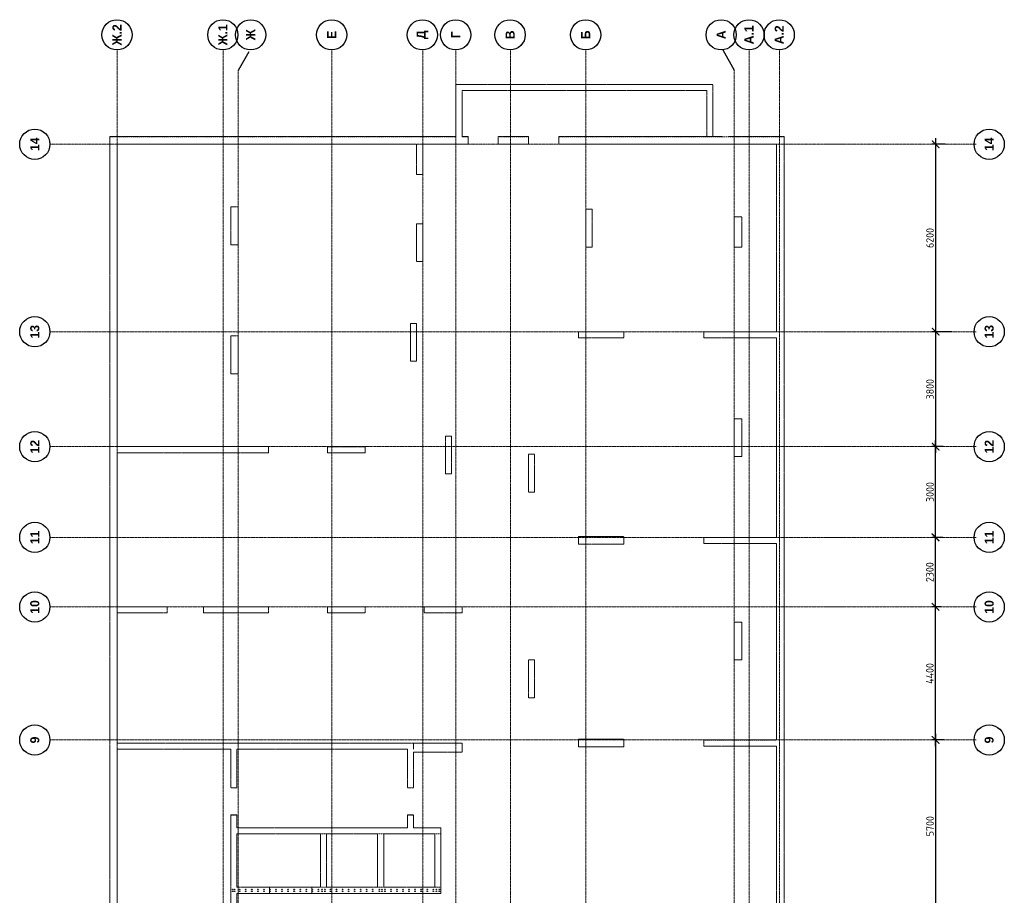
# Model space of a CAD drawing. Header units: millimetres. Extents: x 247266 to 730847, y -636031 to 10052.
# Tile 201 of 256: x 663905 to 696466, y -366960 to -338007. Entities that reach past the tile are written whole.
import ezdxf

# ---------------------------------------------------------------- set-up
doc = ezdxf.new("R2010")
doc.units = ezdxf.units.MM
for name, pattern in [('01 Штриховая _4 мм_', [6, 3.5, -2.5]), ('______5', [1100, 800, -100, 100, -100]), ('HIDDEN2', [4.7625, 3.175, -1.5875]), ('осевая', [50.8, 31.75, -6.35, 6.35, -6.35])]:
    doc.linetypes.add(name, pattern=pattern)
for name, color, linetype, lineweight in [('1 Стены', 7, 'Continuous', 30), ('Оси', 7, '______5', 18), ('СТЕНЫ', 7, 'Continuous', 30)]:
    doc.layers.add(name, color=color, linetype=linetype, lineweight=lineweight)
doc.layers.add('РАЗМЕРЫ', color=7, linetype='Continuous')
doc.styles.add('Century Gothic', font='GOTHIC.TTF')
doc.styles.add('GOST-2.304_Type-B', font='GOST_Common.ttf')
doc.dimstyles.new('СПДС', dxfattribs={"dimscale": 100, "dimtxt": 2.5, "dimasz": 2.5, "dimexe": 1.25, "dimexo": 0, "dimtad": 1, "dimdec": 0, "dimtxsty": 'GOST-2.304_Type-B', "dimblk": 'ARCHTICK', "dimcen": 2.5, "dimdle": 2, "dimadec": 0, "dimazin": 2, "dimtfac": 0.75, "dimtdec": 0, "dimtmove": 1, "dimatfit": 3, "dimfxl": 1, "dimtolj": 1, "dimarcsym": 1})

# ---------------------------------------------------------------- blocks, each defined once
blk = doc.blocks.new('NSY101')
at = {"color": 0, "linetype": 'ByBlock', "lineweight": -2}
blk.add_circle((0, 0), 50, dxfattribs=at)
blk = doc.blocks.new('_ArchTick')
at = {"color": 0, "linetype": 'ByBlock', "const_width": 0.15}
blk.add_lwpolyline([(-0.5, -0.5), (0.5, 0.5)], dxfattribs=at)
blk = doc.blocks.new('*D1833')
at = {"layer": 'DEFPOINTS', "color": 0, "lineweight": 0, "transparency": 16777216}
for p in [(495855, -133821), (501555, -133561), (501555, -133840)]:
    blk.add_point(p, dxfattribs=at)
at = {"layer": 'РАЗМЕРЫ', "color": 0, "lineweight": -2, "transparency": 16777216}
for p, q in [((495855, -133821), (495855, -133436)), ((501555, -133840), (501555, -133436)), ((495655, -133561), (501755, -133561))]:
    blk.add_line(p, q, dxfattribs=at)
at = {"layer": 'РАЗМЕРЫ', "color": 0, "lineweight": -2, "transparency": 16777216, "xscale": 250, "yscale": 250, "zscale": 250, "rotation": 180}
blk.add_blockref('_ArchTick', (495855, -133561), dxfattribs=at)
at = {"layer": 'РАЗМЕРЫ', "color": 0, "lineweight": -2, "transparency": 16777216, "xscale": 250, "yscale": 250, "zscale": 250}
blk.add_blockref('_ArchTick', (501555, -133561), dxfattribs=at)
at = {"layer": 'РАЗМЕРЫ', "color": 0, "transparency": 16777216, "insert": (498705, -133373), "char_height": 250, "attachment_point": 5, "style": 'GOST-2.304_Type-B'}
blk.add_mtext('\\A1;5700', dxfattribs=at)
blk = doc.blocks.new('*D1834')
at = {"layer": 'DEFPOINTS', "color": 0, "lineweight": 0, "transparency": 16777216}
for p in [(505955, -133554), (505955, -133736), (501555, -133840)]:
    blk.add_point(p, dxfattribs=at)
at = {"layer": 'РАЗМЕРЫ', "color": 0, "lineweight": -2, "transparency": 16777216}
for p, q in [((501555, -133840), (501555, -133429)), ((505955, -133736), (505955, -133429)), ((501355, -133554), (506155, -133554))]:
    blk.add_line(p, q, dxfattribs=at)
at = {"layer": 'РАЗМЕРЫ', "color": 0, "lineweight": -2, "transparency": 16777216, "xscale": 250, "yscale": 250, "zscale": 250, "rotation": 180}
blk.add_blockref('_ArchTick', (501555, -133554), dxfattribs=at)
at = {"layer": 'РАЗМЕРЫ', "color": 0, "lineweight": -2, "transparency": 16777216, "xscale": 250, "yscale": 250, "zscale": 250}
blk.add_blockref('_ArchTick', (505955, -133554), dxfattribs=at)
at = {"layer": 'РАЗМЕРЫ', "color": 0, "transparency": 16777216, "insert": (503755, -133366), "char_height": 250, "attachment_point": 5, "style": 'GOST-2.304_Type-B'}
blk.add_mtext('\\A1;4400', dxfattribs=at)
blk = doc.blocks.new('*D1835')
at = {"layer": 'DEFPOINTS', "color": 0, "lineweight": 0, "transparency": 16777216}
for p in [(505955, -133736), (508255, -133554), (508255, -133793)]:
    blk.add_point(p, dxfattribs=at)
at = {"layer": 'РАЗМЕРЫ', "color": 0, "lineweight": -2, "transparency": 16777216}
for p, q in [((505955, -133736), (505955, -133429)), ((508255, -133793), (508255, -133429)), ((505755, -133554), (508455, -133554))]:
    blk.add_line(p, q, dxfattribs=at)
at = {"layer": 'РАЗМЕРЫ', "color": 0, "lineweight": -2, "transparency": 16777216, "xscale": 250, "yscale": 250, "zscale": 250, "rotation": 180}
blk.add_blockref('_ArchTick', (505955, -133554), dxfattribs=at)
at = {"layer": 'РАЗМЕРЫ', "color": 0, "lineweight": -2, "transparency": 16777216, "xscale": 250, "yscale": 250, "zscale": 250}
blk.add_blockref('_ArchTick', (508255, -133554), dxfattribs=at)
at = {"layer": 'РАЗМЕРЫ', "color": 0, "transparency": 16777216, "insert": (507105, -133366), "char_height": 250, "attachment_point": 5, "style": 'GOST-2.304_Type-B'}
blk.add_mtext('\\A1;2300', dxfattribs=at)
blk = doc.blocks.new('*D1836')
at = {"layer": 'DEFPOINTS', "color": 0, "lineweight": 0, "transparency": 16777216}
for p in [(508255, -133793), (511255, -133558), (511255, -133811)]:
    blk.add_point(p, dxfattribs=at)
at = {"layer": 'РАЗМЕРЫ', "color": 0, "lineweight": -2, "transparency": 16777216}
for p, q in [((508255, -133793), (508255, -133433)), ((511255, -133811), (511255, -133433)), ((508055, -133558), (511455, -133558))]:
    blk.add_line(p, q, dxfattribs=at)
at = {"layer": 'РАЗМЕРЫ', "color": 0, "lineweight": -2, "transparency": 16777216, "xscale": 250, "yscale": 250, "zscale": 250, "rotation": 180}
blk.add_blockref('_ArchTick', (508255, -133558), dxfattribs=at)
at = {"layer": 'РАЗМЕРЫ', "color": 0, "lineweight": -2, "transparency": 16777216, "xscale": 250, "yscale": 250, "zscale": 250}
blk.add_blockref('_ArchTick', (511255, -133558), dxfattribs=at)
at = {"layer": 'РАЗМЕРЫ', "color": 0, "transparency": 16777216, "insert": (509755, -133371), "char_height": 250, "attachment_point": 5, "style": 'GOST-2.304_Type-B'}
blk.add_mtext('\\A1;3000', dxfattribs=at)
blk = doc.blocks.new('*D1837')
at = {"layer": 'DEFPOINTS', "color": 0, "lineweight": 0, "transparency": 16777216}
for p in [(511255, -133811), (515055, -133560), (515055, -134097)]:
    blk.add_point(p, dxfattribs=at)
at = {"layer": 'РАЗМЕРЫ', "color": 0, "lineweight": -2, "transparency": 16777216}
for p, q in [((511255, -133811), (511255, -133435)), ((515055, -134097), (515055, -133435)), ((511055, -133560), (515255, -133560))]:
    blk.add_line(p, q, dxfattribs=at)
at = {"layer": 'РАЗМЕРЫ', "color": 0, "lineweight": -2, "transparency": 16777216, "xscale": 250, "yscale": 250, "zscale": 250, "rotation": 180}
blk.add_blockref('_ArchTick', (511255, -133560), dxfattribs=at)
at = {"layer": 'РАЗМЕРЫ', "color": 0, "lineweight": -2, "transparency": 16777216, "xscale": 250, "yscale": 250, "zscale": 250}
blk.add_blockref('_ArchTick', (515055, -133560), dxfattribs=at)
at = {"layer": 'РАЗМЕРЫ', "color": 0, "transparency": 16777216, "insert": (513155, -133372), "char_height": 250, "attachment_point": 5, "style": 'GOST-2.304_Type-B'}
blk.add_mtext('\\A1;3800', dxfattribs=at)
blk = doc.blocks.new('*D1850')
at = {"layer": 'DEFPOINTS', "color": 0, "lineweight": 0, "transparency": 16777216}
for p in [(521255, -133560), (515055, -134097), (521255, -133875)]:
    blk.add_point(p, dxfattribs=at)
at = {"layer": 'РАЗМЕРЫ', "color": 0, "lineweight": -2, "transparency": 16777216}
for p, q in [((515055, -134097), (515055, -133435)), ((521255, -133875), (521255, -133435)), ((514855, -133560), (521455, -133560))]:
    blk.add_line(p, q, dxfattribs=at)
at = {"layer": 'РАЗМЕРЫ', "color": 0, "lineweight": -2, "transparency": 16777216, "xscale": 250, "yscale": 250, "zscale": 250, "rotation": 180}
blk.add_blockref('_ArchTick', (515055, -133560), dxfattribs=at)
at = {"layer": 'РАЗМЕРЫ', "color": 0, "lineweight": -2, "transparency": 16777216, "xscale": 250, "yscale": 250, "zscale": 250}
blk.add_blockref('_ArchTick', (521255, -133560), dxfattribs=at)
at = {"layer": 'РАЗМЕРЫ', "color": 0, "transparency": 16777216, "insert": (518155, -133372), "char_height": 250, "attachment_point": 5, "style": 'GOST-2.304_Type-B'}
blk.add_mtext('\\A1;6200', dxfattribs=at)
blk = doc.blocks.new('стены тп')
at = {"layer": '1 Стены', "color": 252, "linetype": 'HIDDEN2', "lineweight": 0, "true_color": 0x939598}
for p, q in [((909391, -187276), (862266, -187276)), ((862591, -187526), (889390, -187526)), ((889390, -187526), (889390, -191276)), ((889590, -187526), (899190, -187526)), ((889590, -196914), (889590, -187526)), ((893891, -187526), (893891, -189176)), ((894091, -189176), (894091, -187526)), ((899190, -187526), (899190, -188276)), ((899191, -187526), (899191, -192526)), ((899391, -187526), (904964, -187526)), ((899391, -188276), (899391, -187526)), ((899391, -192526), (899391, -187526)), ((904964, -187526), (909391, -187526)), ((909641, -187276), (909391, -187276)), ((909391, -187526), (909391, -197426)), ((909641, -198726), (909641, -187276)), ((893891, -190376), (893891, -192526)), ((894091, -192526), (894091, -190376)), ((887211, -191276), (883841, -191276)), ((887211, -191276), (887211, -191476)), ((888111, -191476), (888111, -191276)), ((889390, -191276), (888111, -191276)), ((902050, -191276), (901800, -191276)), ((901800, -191276), (901800, -191526)), ((902051, -191276), (902050, -191276)), ((902170, -191276), (902051, -191276)), ((903051, -191276), (902170, -191276)), ((903051, -191396), (903051, -191276)), ((903051, -191526), (903051, -191396)), ((906191, -191276), (906065, -191276)), ((906065, -191276), (906065, -191526)), ((907191, -191276), (906191, -191276)), ((907315, -191276), (907191, -191276)), ((907315, -191526), (907315, -191276)), ((883841, -191476), (884620, -191476)), ((884620, -191476), (884620, -198026)), ((884820, -191476), (886591, -191476)), ((884820, -194246), (884820, -191476)), ((886591, -191476), (886591, -194246)), ((886791, -191476), (887211, -191476)), ((886791, -197126), (886791, -191476)), ((888111, -191476), (889390, -191476)), ((889390, -191476), (889390, -197126)), ((901800, -191526), (902051, -191526)), ((902051, -191526), (902171, -191526)), ((902171, -191526), (903051, -191526)), ((906065, -191526), (906191, -191526)), ((906191, -191526), (907191, -191526)), ((907191, -191526), (907315, -191526)), ((893891, -192526), (894091, -192526)), ((899191, -192526), (899390, -192526)), ((886591, -194246), (884820, -194246)), ((884820, -194446), (886591, -194446)), ((884820, -196136), (884820, -194446)), ((886591, -194446), (886591, -196136)), ((894091, -194476), (893891, -194476)), ((893891, -194476), (893891, -195726)), ((894091, -194596), (894091, -194476)), ((894091, -195726), (894091, -194596)), ((899270, -194476), (899190, -194476)), ((899190, -194476), (899190, -194596)), ((899190, -194596), (899190, -195726)), ((899390, -194476), (899270, -194476)), ((899390, -195726), (899390, -194476)), ((893891, -195726), (894011, -195726)), ((894011, -195726), (894091, -195726)), ((899190, -195726), (899310, -195726)), ((899310, -195726), (899390, -195726)), ((886591, -196136), (884820, -196136)), ((884820, -196336), (886591, -196336)), ((884820, -198026), (884820, -196336)), ((886591, -196336), (886591, -198026)), ((889590, -197326), (889590, -196914)), ((887211, -197126), (886791, -197126)), ((887211, -197126), (887211, -197326)), ((888111, -197326), (888111, -197126)), ((889390, -197126), (888111, -197126)), ((903464, -197226), (902214, -197226)), ((902214, -197226), (902214, -197426)), ((903464, -197426), (903464, -197226)), ((886791, -198026), (886791, -197326)), ((886791, -197326), (887211, -197326)), ((888111, -197326), (889290, -197326)), ((889290, -197326), (889290, -198926)), ((889391, -197326), (889390, -197326)), ((889390, -197326), (889590, -197326)), ((889590, -197326), (889391, -197326)), ((889590, -198926), (889590, -197326)), ((902214, -197426), (903464, -197426)), ((906760, -197426), (905511, -197426)), ((905511, -197426), (905511, -197546)), ((905511, -197546), (905511, -197626)), ((905511, -197626), (906760, -197626)), ((906760, -197546), (906760, -197426)), ((906760, -197626), (906760, -197546)), ((909391, -197426), (908390, -197426)), ((908390, -197426), (908390, -197546)), ((908390, -197546), (908390, -197626)), ((908390, -197626), (909391, -197626)), ((909391, -197626), (909391, -199126)), ((893891, -197676), (893891, -198926)), ((894091, -197676), (893891, -197676)), ((894091, -198926), (894091, -197676)), ((884620, -198026), (884620, -198226)), ((884620, -198226), (886791, -198226)), ((886591, -198026), (884820, -198026)), ((886791, -198226), (886791, -198026)), ((899741, -198376), (898491, -198376)), ((898491, -198376), (898491, -198576)), ((898491, -198576), (899741, -198576)), ((899741, -198576), (899741, -198376)), ((889290, -198926), (889590, -198926)), ((893891, -198926), (894091, -198926)), ((911371, -198726), (909641, -198726)), ((909641, -198926), (911171, -198926)), ((909641, -199126), (909641, -198926)), ((911171, -198926), (911171, -207026)), ((911371, -198926), (911371, -198726)), ((911371, -207226), (911371, -198926)), ((909641, -199126), (909391, -199126)), ((909391, -200126), (909641, -200126)), ((909391, -200126), (909391, -200526)), ((909641, -201126), (909641, -200126)), ((909391, -200526), (909391, -200646)), ((909391, -200646), (909391, -201126)), ((892340, -201126), (891090, -201126)), ((891090, -201126), (891090, -201326)), ((892340, -201326), (892340, -201126)), ((899141, -201126), (897890, -201126)), ((897890, -201126), (897890, -201326)), ((899141, -201326), (899141, -201126)), ((909641, -201126), (909391, -201126)), ((891090, -201326), (892340, -201326)), ((897890, -201326), (899141, -201326)), ((909391, -202126), (909641, -202126)), ((909391, -202126), (909391, -209326)), ((909641, -207526), (909641, -202126)), ((889715, -202776), (889465, -202776)), ((889465, -202776), (889465, -203206)), ((889715, -202896), (889715, -202776)), ((896415, -202776), (896165, -202776)), ((896165, -202776), (896165, -202776)), ((896165, -202776), (896165, -202896)), ((896415, -202896), (896415, -202776)), ((902991, -202776), (902991, -202896)), ((903071, -202776), (902991, -202776)), ((903191, -202776), (903071, -202776)), ((903191, -204276), (903191, -202776)), ((889715, -204276), (889715, -202896)), ((896165, -202896), (896165, -204276)), ((896415, -204276), (896415, -202896)), ((902991, -202896), (902991, -204276)), ((907240, -203026), (905990, -203026)), ((905990, -203026), (905990, -203226)), ((907240, -203226), (907240, -203026)), ((889465, -203206), (889465, -203326)), ((889465, -203326), (889465, -204276)), ((905990, -203226), (907240, -203226)), ((889465, -204276), (889691, -204276)), ((889691, -204276), (889715, -204276)), ((896165, -204276), (896391, -204276)), ((896391, -204276), (896415, -204276)), ((902991, -204276), (903071, -204276)), ((903071, -204276), (903191, -204276)), ((903191, -204276), (903191, -204276)), ((889571, -206926), (889491, -206926)), ((889491, -206926), (889491, -207046)), ((889491, -207046), (889491, -209326)), ((889691, -206926), (889571, -206926)), ((889691, -209326), (889691, -206926)), ((896391, -206926), (896191, -206926)), ((896191, -206926), (896191, -207046)), ((896191, -207046), (896191, -209326)), ((896391, -207046), (896391, -206926)), ((896391, -209326), (896391, -207046)), ((903071, -206926), (902991, -206926)), ((902991, -206926), (902991, -207046)), ((902991, -207046), (902991, -209326)), ((903191, -206926), (903071, -206926)), ((903191, -209326), (903191, -206926)), ((911171, -207026), (909641, -207026)), ((909641, -207226), (911371, -207226)), ((909641, -209576), (909641, -207726)), ((892590, -207926), (892340, -207926)), ((892340, -207926), (892340, -208176)), ((892710, -207926), (892590, -207926)), ((893590, -207926), (892710, -207926)), ((893590, -208176), (893590, -207926)), ((899190, -207926), (899065, -207926)), ((899065, -207926), (899065, -208176)), ((900070, -207926), (899190, -207926)), ((900190, -207926), (900070, -207926)), ((900315, -207926), (900190, -207926)), ((900315, -208176), (900315, -207926)), ((906991, -207926), (905990, -207926)), ((905990, -207926), (905990, -208176)), ((906991, -208176), (906991, -207926)), ((892340, -208176), (892590, -208176)), ((892590, -208176), (893421, -208176)), ((893421, -208176), (893541, -208176)), ((893541, -208176), (893590, -208176)), ((899065, -208176), (899190, -208176)), ((899190, -208176), (900070, -208176)), ((900070, -208176), (900190, -208176)), ((900190, -208176), (900315, -208176)), ((905990, -208176), (906991, -208176)), ((885691, -209326), (883991, -209326)), ((885811, -209326), (885691, -209326)), ((887511, -209326), (885811, -209326)), ((887631, -209326), (887511, -209326)), ((889491, -209326), (887631, -209326)), ((893421, -209326), (889691, -209326)), ((893541, -209326), (893421, -209326)), ((896191, -209326), (893541, -209326)), ((898091, -209326), (896391, -209326)), ((898211, -209326), (898091, -209326)), ((900070, -209326), (898211, -209326)), ((900190, -209326), (900070, -209326)), ((902991, -209326), (900190, -209326)), ((907481, -209326), (903191, -209326)), ((907731, -209326), (907481, -209326)), ((909391, -209326), (907731, -209326)), ((884041, -209576), (909391, -209576)), ((909391, -209576), (909641, -209576)), ((894091, -211577), (894091, -210965)), ((894091, -211577), (894091, -210965)), ((896391, -211577), (896391, -210965)), ((896391, -211577), (896391, -210965)), ((899391, -211577), (899391, -210965)), ((899391, -211577), (899391, -210965)), ((903191, -211577), (903191, -210965)), ((903191, -211577), (903191, -210965)), ((909391, -211577), (909391, -210965))]:
    blk.add_line(p, q, dxfattribs=at)
for points in [[(893891, -189176), (894091, -189176)], [(894091, -190376), (893891, -190376)]]:
    blk.add_lwpolyline(points, dxfattribs=at)
blk = doc.blocks.new('стены  тп')
at = {"layer": 'СТЕНЫ', "color": 251, "linetype": '01 Штриховая _4 мм_', "lineweight": 0, "true_color": 0x636466}
for p, q in [((589762, -316376, 3100), (542387, -316376, 3100)), ((589762, -327826, 3100), (589762, -316376, 3100)), ((542712, -316626, 3100), (569512, -316626, 3100)), ((569512, -316626, 3100), (569512, -320376, 3100)), ((569712, -316626, 3100), (579312, -316626, 3100)), ((569712, -326014, 3100), (569712, -316626, 3100)), ((574012, -316626, 3100), (574012, -318276, 3100)), ((574212, -318276, 3100), (574212, -316626, 3100)), ((579312, -316626, 3100), (579312, -317376, 3100)), ((579312, -316626, 3100), (579312, -321626, 3100)), ((579512, -316626, 3100), (585086, -316626, 3100)), ((579512, -317376, 3100), (579512, -316626, 3100)), ((579512, -321626, 3100), (579512, -316626, 3100)), ((585086, -316626, 3100), (589512, -316626, 3100)), ((589512, -316626, 3100), (589512, -326526, 3100)), ((574012, -319476, 3100), (574012, -321626, 3100)), ((574212, -321626, 3100), (574212, -319476, 3100)), ((567332, -320376, 3100), (563962, -320376, 3100)), ((567332, -320376, 3100), (567332, -320576, 3100)), ((568232, -320576, 3100), (568232, -320376, 3100)), ((569512, -320376, 3100), (568232, -320376, 3100)), ((582172, -320376, 3100), (581922, -320376, 3100)), ((581922, -320376, 3100), (581922, -320626, 3100)), ((582292, -320376, 3100), (582172, -320376, 3100)), ((582172, -320376, 3100), (582172, -320376, 3100)), ((583172, -320376, 3100), (582292, -320376, 3100)), ((583172, -320496, 3100), (583172, -320376, 3100)), ((586312, -320376, 3100), (586187, -320376, 3100)), ((586187, -320376, 3100), (586187, -320626, 3100)), ((587312, -320376, 3100), (586312, -320376, 3100)), ((587437, -320376, 3100), (587312, -320376, 3100)), ((587437, -320626, 3100), (587437, -320376, 3100)), ((563962, -320576, 3100), (564742, -320576, 3100)), ((564742, -320576, 3100), (564742, -327126, 3100)), ((564942, -320576, 3100), (566712, -320576, 3100)), ((564942, -323346, 3100), (564942, -320576, 3100)), ((566712, -320576, 3100), (566712, -323346, 3100)), ((566912, -320576, 3100), (567332, -320576, 3100)), ((566912, -326226, 3100), (566912, -320576, 3100)), ((568232, -320576, 3100), (569512, -320576, 3100)), ((569512, -320576, 3100), (569512, -326226, 3100)), ((581922, -320626, 3100), (582172, -320626, 3100)), ((582172, -320626, 3100), (582292, -320626, 3100)), ((582292, -320626, 3100), (583172, -320626, 3100)), ((583172, -320626, 3100), (583172, -320496, 3100)), ((586187, -320626, 3100), (586312, -320626, 3100)), ((586312, -320626, 3100), (587312, -320626, 3100)), ((587312, -320626, 3100), (587437, -320626, 3100)), ((574012, -321626, 3100), (574212, -321626, 3100)), ((579312, -321626, 3100), (579512, -321626, 3100)), ((566712, -323346, 3100), (564942, -323346, 3100)), ((564942, -323546, 3100), (566712, -323546, 3100)), ((564942, -325236, 3100), (564942, -323546, 3100)), ((566712, -323546, 3100), (566712, -325236, 3100)), ((574212, -323576, 3100), (574012, -323576, 3100)), ((574012, -323576, 3100), (574012, -324826, 3100)), ((574212, -323696, 3100), (574212, -323576, 3100)), ((579392, -323576, 3100), (579312, -323576, 3100)), ((579312, -323576, 3100), (579312, -323696, 3100)), ((579512, -323576, 3100), (579392, -323576, 3100)), ((579512, -324826, 3100), (579512, -323576, 3100)), ((574212, -324826, 3100), (574212, -323696, 3100)), ((579312, -323696, 3100), (579312, -324826, 3100)), ((574012, -324826, 3100), (574132, -324826, 3100)), ((574132, -324826, 3100), (574212, -324826, 3100)), ((579312, -324826, 3100), (579432, -324826, 3100)), ((579432, -324826, 3100), (579512, -324826, 3100)), ((566712, -325236, 3100), (564942, -325236, 3100)), ((564942, -325436, 3100), (566712, -325436, 3100)), ((564942, -327126, 3100), (564942, -325436, 3100)), ((566712, -325436, 3100), (566712, -327126, 3100)), ((567332, -326226, 3100), (566912, -326226, 3100)), ((567332, -326226, 3100), (567332, -326426, 3100)), ((568232, -326426, 3100), (568232, -326226, 3100)), ((569512, -326226, 3100), (568232, -326226, 3100)), ((569712, -326426, 3100), (569712, -326014, 3100)), ((566912, -327126, 3100), (566912, -326426, 3100)), ((566912, -326426, 3100), (567332, -326426, 3100)), ((568232, -326426, 3100), (569412, -326426, 3100)), ((569412, -326426, 3100), (569412, -328026, 3100)), ((569712, -328026, 3100), (569712, -326426, 3100)), ((583587, -326326, 3100), (582337, -326326, 3100)), ((582337, -326326, 3100), (582337, -326526, 3100)), ((582337, -326526, 3100), (583587, -326526, 3100)), ((583587, -326526, 3100), (583587, -326326, 3100)), ((586882, -326526, 3100), (585632, -326526, 3100)), ((585632, -326526, 3100), (585632, -326646, 3100)), ((586882, -326646, 3100), (586882, -326526, 3100)), ((589512, -326526, 3100), (588512, -326526, 3100)), ((588512, -326526, 3100), (588512, -326646, 3100)), ((574012, -326776, 3100), (574012, -328026, 3100)), ((574212, -326776, 3100), (574012, -326776, 3100)), ((574212, -328026, 3100), (574212, -326776, 3100)), ((585632, -326646, 3100), (585632, -326726, 3100)), ((585632, -326726, 3100), (586882, -326726, 3100)), ((586882, -326726, 3100), (586882, -326646, 3100)), ((588512, -326646, 3100), (588512, -326726, 3100)), ((588512, -326726, 3100), (589512, -326726, 3100)), ((589512, -326726, 3100), (589512, -328226, 3100)), ((564742, -327126, 3100), (564742, -327326, 3100)), ((566712, -327126, 3100), (564942, -327126, 3100)), ((566912, -327326, 3100), (566912, -327126, 3100)), ((564742, -327326, 3100), (566912, -327326, 3100)), ((579862, -327476, 3100), (578612, -327476, 3100)), ((578612, -327476, 3100), (578612, -327676, 3100)), ((579862, -327676, 3100), (579862, -327476, 3100)), ((578612, -327676, 3100), (579862, -327676, 3100)), ((591492, -327826, 3100), (589762, -327826, 3100)), ((591492, -328026, 3100), (591492, -327826, 3100)), ((569412, -328026, 3100), (569712, -328026, 3100)), ((574012, -328026, 3100), (574212, -328026, 3100)), ((589762, -328026, 3100), (591292, -328026, 3100)), ((589762, -328226, 3100), (589762, -328026, 3100)), ((591292, -328026, 3100), (591292, -336126, 3100)), ((591492, -336326, 3100), (591492, -328026, 3100)), ((589762, -328226, 3100), (589512, -328226, 3100)), ((589512, -329226, 3100), (589762, -329226, 3100)), ((589512, -329226, 3100), (589512, -329626, 3100)), ((589762, -330226, 3100), (589762, -329226, 3100)), ((589512, -329626, 3100), (589512, -329746, 3100)), ((589512, -329746, 3100), (589512, -330226, 3100)), ((572462, -330226, 3100), (571212, -330226, 3100)), ((571212, -330226, 3100), (571212, -330426, 3100)), ((571212, -330426, 3100), (572462, -330426, 3100)), ((572462, -330426, 3100), (572462, -330226, 3100)), ((579262, -330226, 3100), (578012, -330226, 3100)), ((578012, -330226, 3100), (578012, -330426, 3100)), ((578012, -330426, 3100), (579262, -330426, 3100)), ((579262, -330426, 3100), (579262, -330226, 3100)), ((589762, -330226, 3100), (589512, -330226, 3100)), ((589512, -331226, 3100), (589512, -338426, 3100)), ((589512, -331226, 3100), (589762, -331226, 3100)), ((589762, -336626, 3100), (589762, -331226, 3100)), ((569837, -331876, 3100), (569587, -331876, 3100)), ((569587, -331876, 3100), (569587, -332306, 3100)), ((569837, -331996, 3100), (569837, -331876, 3100)), ((569837, -333376, 3100), (569837, -331996, 3100)), ((576537, -331876, 3100), (576287, -331876, 3100)), ((576287, -331876, 3100), (576287, -331876, 3100)), ((576287, -331876, 3100), (576287, -331996, 3100)), ((576287, -331996, 3100), (576287, -333376, 3100)), ((576537, -331996, 3100), (576537, -331876, 3100)), ((576537, -333376, 3100), (576537, -331996, 3100)), ((583112, -331876, 3100), (583112, -331996, 3100)), ((583192, -331876, 3100), (583112, -331876, 3100)), ((583112, -331996, 3100), (583112, -333376, 3100)), ((583312, -331876, 3100), (583192, -331876, 3100)), ((583312, -333376, 3100), (583312, -331876, 3100)), ((587362, -332126, 3100), (586112, -332126, 3100)), ((586112, -332126, 3100), (586112, -332326, 3100)), ((587362, -332326, 3100), (587362, -332126, 3100)), ((569587, -332306, 3100), (569587, -332426, 3100)), ((569587, -332426, 3100), (569587, -333376, 3100)), ((586112, -332326, 3100), (587362, -332326, 3100)), ((569587, -333376, 3100), (569812, -333376, 3100)), ((569812, -333376, 3100), (569837, -333376, 3100)), ((576287, -333376, 3100), (576512, -333376, 3100)), ((576512, -333376, 3100), (576537, -333376, 3100)), ((583112, -333376, 3100), (583192, -333376, 3100)), ((583192, -333376, 3100), (583312, -333376, 3100)), ((583312, -333376, 3100), (583312, -333376, 3100)), ((569692, -336026, 3100), (569612, -336026, 3100)), ((569612, -336026, 3100), (569612, -336146, 3100)), ((569812, -336026, 3100), (569692, -336026, 3100)), ((569812, -338426, 3100), (569812, -336026, 3100)), ((576512, -336026, 3100), (576312, -336026, 3100)), ((576312, -336026, 3100), (576312, -336146, 3100)), ((576512, -336146, 3100), (576512, -336026, 3100)), ((583192, -336026, 3100), (583112, -336026, 3100)), ((583112, -336026, 3100), (583112, -336146, 3100)), ((583312, -336026, 3100), (583192, -336026, 3100)), ((583312, -338426, 3100), (583312, -336026, 3100)), ((569612, -336146, 3100), (569612, -338426, 3100)), ((576312, -336146, 3100), (576312, -338426, 3100)), ((576512, -338426, 3100), (576512, -336146, 3100)), ((583112, -336146, 3100), (583112, -338426, 3100)), ((591292, -336126, 3100), (589762, -336126, 3100)), ((589762, -336326, 3100), (591492, -336326, 3100)), ((589762, -338676, 3100), (589762, -336626, 3100)), ((572713, -337026, 3100), (572463, -337026, 3100)), ((572463, -337026, 3100), (572463, -337276, 3100)), ((572463, -337276, 3100), (572713, -337276, 3100)), ((572833, -337026, 3100), (572713, -337026, 3100)), ((572713, -337276, 3100), (573543, -337276, 3100)), ((573713, -337026, 3100), (572833, -337026, 3100)), ((573543, -337276, 3100), (573663, -337276, 3100)), ((573663, -337276, 3100), (573713, -337276, 3100)), ((573713, -337276, 3100), (573713, -337026, 3100)), ((579312, -337026, 3100), (579187, -337026, 3100)), ((579187, -337026, 3100), (579187, -337276, 3100)), ((579187, -337276, 3100), (579312, -337276, 3100)), ((580192, -337026, 3100), (579312, -337026, 3100)), ((579312, -337276, 3100), (580192, -337276, 3100)), ((580312, -337026, 3100), (580192, -337026, 3100)), ((580192, -337276, 3100), (580312, -337276, 3100)), ((580437, -337026, 3100), (580312, -337026, 3100)), ((580312, -337276, 3100), (580437, -337276, 3100)), ((580437, -337276, 3100), (580437, -337026, 3100)), ((587112, -337026, 3100), (586112, -337026, 3100)), ((586112, -337026, 3100), (586112, -337276, 3100)), ((586112, -337276, 3100), (587112, -337276, 3100)), ((587112, -337276, 3100), (587112, -337026, 3100)), ((565812, -338426, 3100), (564112, -338426, 3100)), ((565932, -338426, 3100), (565812, -338426, 3100)), ((567632, -338426, 3100), (565932, -338426, 3100)), ((567752, -338426, 3100), (567632, -338426, 3100)), ((569612, -338426, 3100), (567752, -338426, 3100)), ((573542, -338426, 3100), (569812, -338426, 3100)), ((573662, -338426, 3100), (573542, -338426, 3100)), ((576312, -338426, 3100), (573662, -338426, 3100)), ((578212, -338426, 3100), (576512, -338426, 3100)), ((578332, -338426, 3100), (578212, -338426, 3100)), ((580192, -338426, 3100), (578332, -338426, 3100)), ((580312, -338426, 3100), (580192, -338426, 3100)), ((583112, -338426, 3100), (580312, -338426, 3100)), ((587602, -338426, 3100), (583312, -338426, 3100)), ((587852, -338426, 3100), (587602, -338426, 3100)), ((589512, -338426, 3100), (587852, -338426, 3100)), ((564162, -338676, 3100), (589512, -338676, 3100)), ((589512, -338676, 3100), (589762, -338676, 3100))]:
    blk.add_line(p, q, dxfattribs=at)
at = {"layer": 'СТЕНЫ', "color": 251, "linetype": '01 Штриховая _4 мм_', "lineweight": 0, "true_color": 0x636466, "transparency": 33554687}
for p, q in [((574012, -320376, 3100), (574012, -321626, 3100)), ((574212, -321626, 3100), (574212, -320376, 3100)), ((579312, -320376, 3100), (579312, -321626, 3100)), ((579512, -321626, 3100), (579512, -320376, 3100)), ((574012, -321626, 3100), (574212, -321626, 3100)), ((579312, -321626, 3100), (579512, -321626, 3100)), ((579512, -321626, 3100), (579312, -321626, 3100))]:
    blk.add_line(p, q, dxfattribs=at)
at = {"layer": 'СТЕНЫ', "color": 251, "linetype": '01 Штриховая _4 мм_', "lineweight": 0, "true_color": 0x636466, "elevation": 3100}
for points in [[(574012, -318276), (574212, -318276)], [(574212, -319476), (574012, -319476)]]:
    blk.add_lwpolyline(points, dxfattribs=at)
for points in [[(566712, -323346), (564942, -323346), (564942, -323546), (566712, -323546)], [(566712, -325436), (564942, -325436), (564942, -325236), (566712, -325236)], [(566712, -327326), (564942, -327326), (564942, -327126), (566712, -327126)]]:
    blk.add_lwpolyline(points, close=True, dxfattribs=at)
blk = doc.blocks.new('ячяч')
at = {"layer": '1 Стены', "color": 252, "lineweight": 0, "true_color": 0x939598}
blk.add_line((677832, -366895, -200), (671132, -366895, -200), dxfattribs=at)
at = {"layer": '1 Стены', "color": 4, "lineweight": 0, "elevation": 160}
blk.add_lwpolyline([(672167, -366695), (672167, -366895), (673567, -366895), (673567, -366695)], close=True, dxfattribs=at)
at = {"layer": 'РАЗМЕРЫ', "color": 4, "linetype": 'Continuous', "lineweight": 30}
for centre in [(670952, -366764, -200), (670952, -366825, -200), (671012, -366764, -200), (671012, -366825, -200), (671182, -366764, -200), (671182, -366825, -200), (671382, -366764, -200), (671382, -366825, -200), (671582, -366764, -200), (671582, -366825, -200), (671782, -366764, -200), (671782, -366825, -200), (671982, -366764, -200), (671982, -366825, -200), (672182, -366764, -200), (672182, -366825, -200), (672382, -366764, -200), (672382, -366825, -200), (672582, -366764, -200), (672582, -366825, -200), (672782, -366764, -200), (672782, -366825, -200), (672982, -366764, -200), (672982, -366825, -200), (673182, -366764, -200), (673182, -366825, -200), (673382, -366764, -200), (673382, -366825, -200), (673582, -366764, -200), (673582, -366825, -200), (673782, -366764, -200), (673782, -366825, -200), (673906, -366765, -200), (673906, -366825, -200), (673998, -366765, -200), (673998, -366825, -200), (674182, -366764, -200), (674182, -366825, -200), (674382, -366764, -200), (674382, -366825, -200), (674582, -366764, -200), (674582, -366825, -200), (674782, -366764, -200), (674782, -366825, -200), (674982, -366764, -200), (674982, -366825, -200), (675182, -366764, -200), (675182, -366825, -200), (675382, -366764, -200), (675382, -366825, -200), (675582, -366764, -200), (675582, -366825, -200), (675796, -366765, -200), (675796, -366825, -200), (675888, -366765, -200), (675888, -366825, -200), (675982, -366764, -200), (675982, -366825, -200), (676182, -366764, -200), (676182, -366825, -200), (676382, -366764, -200), (676382, -366825, -200), (676582, -366764, -200), (676582, -366825, -200), (676782, -366764, -200), (676782, -366825, -200), (676982, -366764, -200), (676982, -366825, -200), (677182, -366764, -200), (677182, -366825, -200), (677382, -366764, -200), (677382, -366825, -200), (677582, -366764, -200), (677582, -366825, -200), (677686, -366765, -200), (677686, -366825, -200), (677778, -366765, -200), (677778, -366825, -200)]:
    blk.add_circle(centre, 8, dxfattribs=at)
blk = doc.blocks.new('оси 2.2-2.3')
at = {"layer": 'Оси', "color": 16, "linetype": 'осевая', "lineweight": 0, "transparency": 33554687}
for p, q in [((501554.9, -104267.9), (501554.9, -134893.5)), ((505954.9, -104267.9), (505954.9, -134893.5)), ((508254.9, -104267.9), (508254.9, -134893.5)), ((511254.9, -104267.9), (511254.9, -134893.5)), ((515054.9, -104267.9), (515054.9, -134893.5)), ((521254.5, -104267.9), (521254.9, -134893.5)), ((468076.3, -106495.4), (524372.9, -106495.4)), ((468076.3, -109995.4), (524372.9, -109995.4)), ((468653.8, -110495.4), (523696.4, -110495.4)), ((468076.3, -113595.4), (524372.9, -113595.4)), ((468076.3, -116595.4), (524372.9, -116595.4)), ((468076.3, -117695.4), (524372.9, -117695.4)), ((468076.3, -119495.4), (524372.9, -119495.4)), ((468076.3, -121995.4), (524372.9, -121995.4)), ((468653.8, -126895.4), (523707.4, -126895.4)), ((468076.3, -127395.4), (524372.9, -127395.4)), ((468076.3, -128395.4), (524372.9, -128395.4))]:
    blk.add_line(p, q, dxfattribs=at)
at = {"layer": 'Оси', "color": 16, "linetype": '______5', "lineweight": 25, "transparency": 33554687}
for p, q in [((524311.9, -110850.8), (523696.4, -110495.4)), ((524376.4, -126525.7), (523707.4, -126895.4))]:
    blk.add_line(p, q, dxfattribs=at)
at = {"layer": 'Оси', "color": 16, "linetype": 'Continuous', "lineweight": 25, "transparency": 33554687, "xscale": 9.999999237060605, "yscale": 9.999999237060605, "zscale": 9.999999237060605}
for p in [(501554.4, -103767.9), (505954.4, -103767.9), (508254.4, -103767.9), (511254.4, -103767.9), (515054.4, -103767.9), (521254.4, -103767.9), (524872.8, -106485.2), (524872.8, -109985.2), (524872.8, -110905.2), (524872.8, -113585.2), (524872.8, -116585.2), (524872.8, -117685.2), (524872.8, -119485.2), (524872.8, -121985.2), (524872.8, -126465.2), (524872.8, -127385.2), (524872.8, -128385.2), (501554.4, -135329.4), (505954.4, -135329.4), (508254.4, -135329.4), (511254.4, -135329.4), (515054.4, -135329.4), (521254.4, -135329.4)]:
    blk.add_blockref('NSY101', p, dxfattribs=at)
at = {"layer": 'Оси', "color": 16, "linetype": 'Continuous', "lineweight": 25, "transparency": 33554687, "char_height": 300, "attachment_point": 5, "style": 'Century Gothic'}
for s, insert, width in [('\\A1;{\\fCentury Gothic|i0|b1;\\H300.000000;\\W1.000000;\\C16;9}\\P', (501554.4, -103767.9), 385), ('\\A1;{\\fCentury Gothic|i0|b1;\\H300.000000;\\W1.000000;\\C16;10}\\P', (505954.4, -103767.9), 620), ('\\A1;{\\fCentury Gothic|i0|b1;\\H300.000000;\\W1.000000;\\C16;11}\\P', (508254.4, -103767.9), 620), ('\\A1;{\\fCentury Gothic|i0|b1;\\H300.000000;\\W1.000000;\\C16;12}\\P', (511254.4, -103767.9), 620), ('\\A1;{\\fCentury Gothic|i0|b1;\\H300.000000;\\W1.000000;\\C16;13}\\P', (515054.4, -103767.9), 620), ('\\A1;{\\fCentury Gothic|i0|b1;\\H300.000000;\\W1.000000;\\C16;14}\\P', (521254.4, -103767.9), 620), ('\\A1;{\\fCentury Gothic|i0|b1;\\H300.000000;\\W1.000000;\\C16;Ж.2}\\P', (524872.8, -106485.2), 890), ('\\A1;{\\fCentury Gothic|i0|b1;\\H300.000000;\\W1.000000;\\C16;Ж.1}\\P', (524872.8, -109985.2), 890), ('\\A1;{\\fCentury Gothic|i0|b1;\\H300.000000;\\W1.000000;\\C16;Ж}\\P', (524872.8, -110905.2), 540), ('\\A1;{\\fCentury Gothic|i0|b1;\\H300.000000;\\W1.000000;\\C16;Е}\\P', (524872.8, -113585.2), 365), ('\\A1;{\\fCentury Gothic|i0|b1;\\H300.000000;\\W1.000000;\\C16;Д}\\P', (524872.8, -116585.2), 470), ('\\A1;{\\fCentury Gothic|i0|b1;\\H300.000000;\\W1.000000;\\C16;Г}\\P', (524872.8, -117685.2), 345), ('\\A1;{\\fCentury Gothic|i0|b1;\\H300.000000;\\W1.000000;\\C16;В}\\P', (524872.8, -119485.2), 390), ('\\A1;{\\fCentury Gothic|i0|b1;\\H300.000000;\\W1.000000;\\C16;Б}\\P', (524872.8, -121985.2), 390), ('\\A1;{\\fCentury Gothic|i0|b1;\\H300.000000;\\W1.000000;\\C16;А}\\P', (524872.8, -126465.2), 460), ('\\A1;{\\fCentury Gothic|i0|b1;\\H300.000000;\\W1.000000;\\C16;А.1}\\P', (524872.8, -127385.2), 810), ('\\A1;{\\fCentury Gothic|i0|b1;\\H300.000000;\\W1.000000;\\C16;А.2}\\P', (524872.8, -128385.2), 810), ('\\A1;{\\fCentury Gothic|i0|b1;\\H300.000000;\\W1.000000;\\C16;9}\\P', (501554.4, -135329.4), 385), ('\\A1;{\\fCentury Gothic|i0|b1;\\H300.000000;\\W1.000000;\\C16;10}\\P', (505954.4, -135329.4), 620), ('\\A1;{\\fCentury Gothic|i0|b1;\\H300.000000;\\W1.000000;\\C16;11}\\P', (508254.4, -135329.4), 620), ('\\A1;{\\fCentury Gothic|i0|b1;\\H300.000000;\\W1.000000;\\C16;12}\\P', (511254.4, -135329.4), 620), ('\\A1;{\\fCentury Gothic|i0|b1;\\H300.000000;\\W1.000000;\\C16;13}\\P', (515054.4, -135329.4), 620), ('\\A1;{\\fCentury Gothic|i0|b1;\\H300.000000;\\W1.000000;\\C16;14}\\P', (521254.4, -135329.4), 620)]:
    blk.add_mtext(s, dxfattribs=dict(at, insert=insert, width=width))
at = {"layer": 'РАЗМЕРЫ', "color": 1}
for base, p1, p2, picture, middle in [((501554.9, -133560.6), (495854.9, -133821.2), (501554.9, -133840.5), '*D1833', (498704.9, -133373.1)), ((505954.9, -133553.8), (501554.9, -133840.5), (505954.9, -133736.2), '*D1834', (503754.9, -133366.3)), ((508254.9, -133553.8), (505954.9, -133736.2), (508254.9, -133793.3), '*D1835', (507104.9, -133366.3)), ((511254.9, -133558.4), (508254.9, -133793.3), (511254.9, -133811.5), '*D1836', (509754.9, -133370.9)), ((515054.9, -133559.9), (511254.9, -133811.5), (515054.9, -134096.6), '*D1837', (513154.9, -133372.4)), ((521254.9, -133559.9), (515054.9, -134096.6), (521254.9, -133875.5), '*D1850', (518154.9, -133372.4))]:
    dim = blk.add_linear_dim(base=base, p1=p1, p2=p2, dimstyle='СПДС', dxfattribs=at)
    dim.commit()
    dim.dimension.update_dxf_attribs({"geometry": picture, "text_midpoint": middle})

msp = doc.modelspace()

# ---------------------------------------------------------------- block references
at = {"layer": 'РАЗМЕРЫ', "rotation": 90}
for name, p in [('оси 2.2-2.3', (560637.1, -863379.48)), ('стены тп', (479606.82, -1251515.18)), ('стены  тп', (350506.72, -931636.92, -3100))]:
    msp.add_blockref(name, p, dxfattribs=at)
at = {"layer": 'РАЗМЕРЫ'}
msp.add_blockref('ячяч', (0, 0), dxfattribs=at)

doc.saveas('drawing.dxf')
